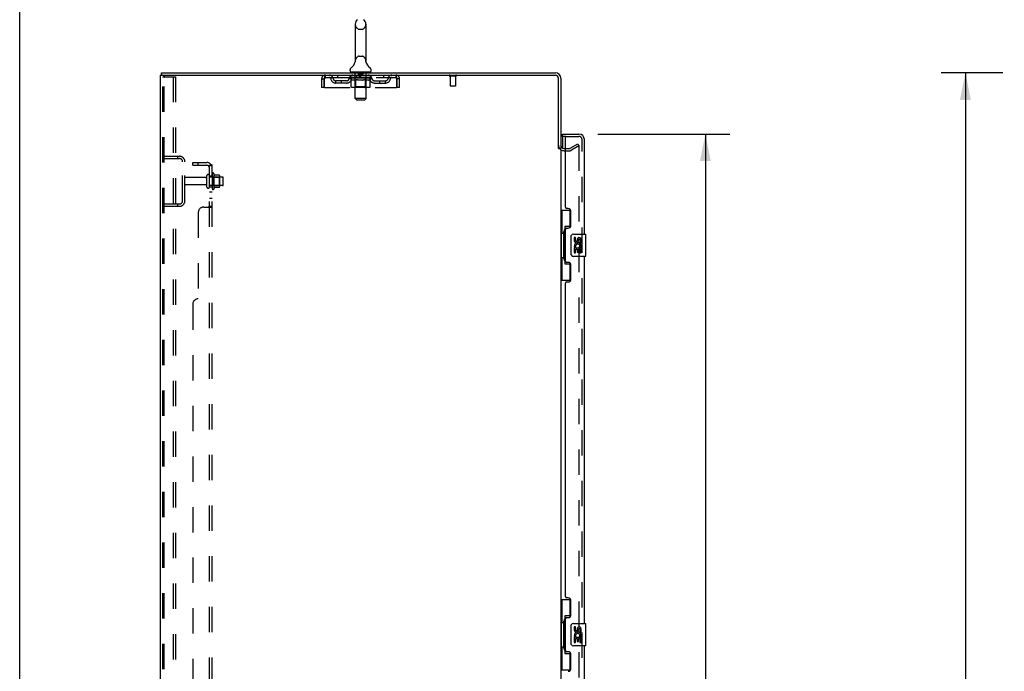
# Model space of a CAD drawing. Header units: inches. Extents: x 0 to 207, y 0 to 134.
# Tile 53 of 68: x 0 to 44, y 75 to 105. Entities that reach past the tile are written whole.
import ezdxf

# ---------------------------------------------------------------- set-up
doc = ezdxf.new("R2010")
doc.units = ezdxf.units.IN
doc.header["$LTSCALE"] = 11.383625
doc.header["$MEASUREMENT"] = 0
doc.linetypes.add('HIDDEN', pattern=[0.2, 0.1, -0.1])
doc.layers.get('0').update_dxf_attribs({"linetype": 'CONTINUOUS'})
for name, color, linetype in [('DEFAULT_2', 8, 'HIDDEN'), ('DIMENSIONS', 7, 'CONTINUOUS'), ('LEFTHAND_DOOR_ASSEMBLY', 7, 'CONTINUOUS'), ('RIGHTHAND_DOOR_ASSEMBLY', 7, 'CONTINUOUS'), ('SUBPANEL', 7, 'CONTINUOUS'), ('WITNESSMARKS', 7, 'CONTINUOUS')]:
    doc.layers.add(name, color=color, linetype=linetype)
doc.styles.get("Standard").update_dxf_attribs({"font": 'arial.ttf'})
doc.dimstyles.new('DIMSTYLE_1', dxfattribs={"dimtxt": 0.913125, "dimasz": 1.2175, "dimexe": 0.09, "dimexo": 0.07, "dimgap": 0.0375, "dimtad": 0, "dimtih": 1, "dimtoh": 1, "dimzin": 4, "dimdsep": 46, "dimtxsty": 'Standard', "dimblk": '_FILLED', "dimblk1": '_FILLED', "dimblk2": '_FILLED', "dimcen": 0.09, "dimadec": 3, "dimazin": 1, "dimtfac": 1, "dimtdec": 3, "dimtofl": 0, "dimtmove": 0, "dimatfit": 3, "dimldrblk": '_FILLED', "dimfxl": 0, "dimtolj": 1, "dimtzin": 4, "dimarcsym": 0})

# ---------------------------------------------------------------- blocks, each defined once
blk = doc.blocks.new('_FILLED')
at = {"color": 0, "linetype": 'ByBlock'}
blk.add_solid([(0, 0), (-1, 0.2), (-1, -0.2)], dxfattribs=at)
blk = doc.blocks.new('*D9')
at = {"layer": 'DIMENSIONS', "color": 2, "linetype": 'Continuous'}
for p, q in [((25.987, 99.414), (31.915, 99.414)), ((30.819, 99.414), (30.819, 69.92)), ((30.819, 36.914), (30.819, 66.724)), ((25.987, 36.914), (31.915, 36.914))]:
    blk.add_line(p, q, dxfattribs=at)
at = {"layer": 'DIMENSIONS', "color": 2, "linetype": 'Continuous', "xscale": 1.2175, "yscale": 1.2175, "zscale": 1.2175}
for p, rotation in [((30.819, 99.414), 90), ((30.819, 36.914), 270)]:
    blk.add_blockref('_FILLED', p, dxfattribs=dict(at, rotation=rotation))
at = {"layer": 'DIMENSIONS', "color": 2, "linetype": 'Continuous', "insert": (30.819, 69.463), "char_height": 0.9131, "width": 4.67086, "attachment_point": 2, "line_spacing_factor": 0.9}
blk.add_mtext('62.50\\PDOORS', dxfattribs=at)
blk = doc.blocks.new('*D12')
at = {"layer": 'DIMENSIONS', "color": 2, "linetype": 'Continuous'}
for p, q in [((44.187, 102.164), (41.413, 102.164)), ((42.509, 102.164), (42.509, 69.078)), ((42.509, 34.164), (42.509, 67.251)), ((44.187, 34.164), (41.413, 34.164))]:
    blk.add_line(p, q, dxfattribs=at)
at = {"layer": 'DIMENSIONS', "color": 2, "linetype": 'Continuous', "xscale": 1.2175, "yscale": 1.2175, "zscale": 1.2175}
for p, rotation in [((42.509, 102.164), 90), ((42.509, 34.164), 270)]:
    blk.add_blockref('_FILLED', p, dxfattribs=dict(at, rotation=rotation))
at = {"layer": 'DIMENSIONS', "color": 2, "linetype": 'Continuous', "insert": (42.509, 68.621), "char_height": 0.9131, "width": 3.19085, "attachment_point": 2, "line_spacing_factor": 0.9}
blk.add_mtext('68.00', dxfattribs=at)

msp = doc.modelspace()

# ---------------------------------------------------------------- linework, layer by layer
at = {"color": 7, "linetype": 'Continuous'}
for p, q in [((0, 0), (0, 133.925)), ((15.082, 104.35), (15.082, 102.687)), ((15.565, 104.35), (15.565, 102.687)), ((15.082, 102.687), (15.082, 102.682)), ((15.565, 102.682), (15.565, 102.687)), ((15.565, 102.681), (15.565, 102.682)), ((14.848, 102.254), (14.848, 102.292)), ((15.077, 102.643), (15.076, 102.642)), ((15.081, 102.661), (15.08, 102.66)), ((15.08, 102.66), (15.08, 102.659)), ((15.08, 102.659), (15.08, 102.658)), ((15.08, 102.658), (15.08, 102.657)), ((15.08, 102.657), (15.08, 102.656)), ((15.08, 102.656), (15.08, 102.656)), ((15.081, 102.668), (15.081, 102.667)), ((15.081, 102.667), (15.081, 102.666)), ((15.081, 102.666), (15.081, 102.665)), ((15.081, 102.665), (15.081, 102.664)), ((15.081, 102.664), (15.081, 102.663)), ((15.081, 102.663), (15.081, 102.662)), ((15.081, 102.662), (15.081, 102.661)), ((15.567, 102.658), (15.567, 102.659)), ((15.567, 102.657), (15.567, 102.658)), ((15.567, 102.656), (15.567, 102.657)), ((15.571, 102.643), (15.57, 102.643)), ((15.571, 102.642), (15.571, 102.643)), ((15.798, 102.254), (15.798, 102.292)), ((6.375, 102.06), (6.375, 102.164)), ((6.413, 102.06), (6.38, 102.06)), ((14.886, 102.194), (14.886, 102.164)), ((15.761, 102.194), (14.886, 102.194)), ((15.761, 102.194), (15.761, 102.164)), ((24.219, 98.768), (24.323, 98.768))]:
    msp.add_line(p, q, dxfattribs=at)
at = {"color": 3, "linetype": 'Continuous'}
for p, q in [((6.323, 34.268), (6.323, 102.06)), ((6.323, 102.06), (6.38, 102.06)), ((6.375, 102.164), (24.077, 102.164)), ((6.413, 102.06), (24.077, 102.06)), ((24.219, 98.757), (24.219, 101.918)), ((24.323, 101.918), (24.323, 98.768)), ((24.323, 98.716), (24.323, 37.612)), ((24.466, 98.768), (24.527, 98.768))]:
    msp.add_line(p, q, dxfattribs=at)
at = {"color": 7, "linetype": 'Continuous'}
for points in [[(15.082, 102.682), (15.082, 102.681), (15.082, 102.681), (15.082, 102.68), (15.082, 102.679), (15.082, 102.679), (15.082, 102.678), (15.082, 102.677), (15.082, 102.677), (15.082, 102.676), (15.082, 102.676), (15.082, 102.675), (15.082, 102.674), (15.082, 102.674), (15.082, 102.673)], [(15.567, 102.659), (15.566, 102.66), (15.566, 102.661), (15.566, 102.661), (15.566, 102.662), (15.566, 102.662), (15.566, 102.663), (15.566, 102.663), (15.566, 102.664), (15.566, 102.665), (15.566, 102.665), (15.566, 102.666), (15.566, 102.666), (15.566, 102.667), (15.566, 102.668), (15.565, 102.668), (15.565, 102.669), (15.565, 102.669), (15.565, 102.67), (15.565, 102.671), (15.565, 102.671), (15.565, 102.672), (15.565, 102.673), (15.565, 102.673), (15.565, 102.674), (15.565, 102.675), (15.565, 102.675), (15.565, 102.676), (15.565, 102.677), (15.565, 102.677), (15.565, 102.678), (15.565, 102.679), (15.565, 102.68), (15.565, 102.68), (15.565, 102.681)], [(15.082, 102.673), (15.082, 102.673), (15.082, 102.672), (15.082, 102.671), (15.082, 102.671), (15.082, 102.67), (15.082, 102.67), (15.082, 102.669), (15.082, 102.669), (15.081, 102.668)]]:
    msp.add_lwpolyline(points, dxfattribs=at)
for centre, radius, start, end in [((15.323, 104.35), 0.241, 123.1848, 180), ((15.323, 104.35), 0.241, 0, 56.8152), ((14.973, 102.292), 0.125, 126.7414, 180), ((14.908, 102.254), 0.06, 180, 270), ((14.6, 102.793), 0.5, 306.7414, 344.6791), ((16.047, 102.793), 0.5, 195.3209, 233.2586), ((15.738, 102.254), 0.06, 270, 360), ((15.673, 102.292), 0.125, 0, 53.2586)]:
    msp.add_arc(centre, radius, start, end, dxfattribs=at)
at = {"color": 3, "linetype": 'Continuous'}
for centre, radius, start, end in [((24.077, 101.918), 0.246, 0, 90), ((24.077, 101.918), 0.142, 0, 90), ((24.466, 98.911), 0.142, 180, 270)]:
    msp.add_arc(centre, radius, start, end, dxfattribs=at)
at = {"layer": 'DEFAULT_2', "color": 8, "linetype": 'HIDDEN'}
for p, q in [((15.26, 104.127), (15.387, 104.127)), ((15.082, 102.681), (15.082, 102.681)), ((15.082, 102.677), (15.082, 102.677)), ((15.26, 102.909), (15.387, 102.909)), ((15.565, 102.682), (15.565, 102.682)), ((15.565, 102.68), (15.565, 102.68)), ((15.565, 102.678), (15.565, 102.678)), ((15.076, 102.642), (15.076, 102.642)), ((15.076, 102.642), (15.076, 102.642)), ((15.076, 102.642), (15.076, 102.642)), ((15.081, 102.66), (15.08, 102.66)), ((15.08, 102.659), (15.08, 102.659)), ((15.081, 102.667), (15.081, 102.667)), ((15.081, 102.666), (15.081, 102.666)), ((15.081, 102.665), (15.081, 102.665)), ((15.081, 102.664), (15.081, 102.664)), ((15.081, 102.663), (15.081, 102.663)), ((15.081, 102.662), (15.081, 102.662)), ((15.081, 102.661), (15.081, 102.661)), ((15.082, 102.676), (15.082, 102.676)), ((15.082, 102.676), (15.082, 102.676)), ((15.082, 102.675), (15.082, 102.675)), ((15.082, 102.674), (15.082, 102.674)), ((15.082, 102.674), (15.082, 102.674)), ((15.082, 102.673), (15.082, 102.673)), ((15.082, 102.673), (15.082, 102.672)), ((15.082, 102.672), (15.082, 102.672)), ((15.565, 102.676), (15.565, 102.676)), ((15.565, 102.673), (15.565, 102.674)), ((15.565, 102.67), (15.565, 102.671)), ((15.566, 102.666), (15.566, 102.666)), ((15.566, 102.661), (15.566, 102.661)), ((15.567, 102.66), (15.566, 102.66)), ((15.567, 102.659), (15.567, 102.659)), ((15.567, 102.658), (15.567, 102.658)), ((15.567, 102.657), (15.567, 102.657)), ((6.427, 34.382), (6.427, 101.947)), ((6.522, 101.977), (6.449, 101.977)), ((6.501, 34.382), (6.501, 101.947)), ((6.522, 101.977), (7.003, 101.977)), ((6.899, 101.977), (6.899, 34.352)), ((7.003, 101.977), (7.003, 34.352)), ((13.573, 101.893), (13.573, 101.498)), ((13.573, 101.893), (13.677, 101.893)), ((13.677, 101.893), (13.677, 101.498)), ((13.707, 101.498), (13.707, 101.893)), ((13.74, 101.956), (13.74, 102.06)), ((13.74, 101.956), (16.906, 101.956)), ((14.209, 101.705), (14.209, 101.809)), ((14.692, 101.809), (14.209, 101.809)), ((14.292, 102.06), (14.292, 101.956)), ((14.459, 101.705), (14.459, 101.809)), ((14.817, 101.919), (14.817, 101.956)), ((14.897, 101.864), (14.817, 101.919)), ((15.83, 101.919), (14.817, 101.919)), ((14.825, 101.951), (14.825, 101.956)), ((14.832, 101.949), (14.832, 101.951)), ((14.832, 101.949), (15.815, 101.949)), ((14.839, 101.949), (14.839, 101.951)), ((14.84, 101.949), (14.84, 101.951)), ((14.848, 101.951), (14.848, 101.956)), ((14.861, 101.949), (14.861, 101.951)), ((14.862, 101.949), (14.862, 101.951)), ((14.885, 101.951), (14.885, 101.956)), ((14.886, 101.956), (14.886, 102.06)), ((14.897, 101.949), (14.897, 101.951)), ((14.897, 101.54), (14.897, 101.864)), ((14.897, 101.864), (14.908, 101.856)), ((14.899, 101.949), (14.899, 101.951)), ((15.062, 101.951), (14.901, 101.951)), ((14.919, 101.849), (14.908, 101.856)), ((14.93, 101.843), (14.919, 101.849)), ((14.941, 101.838), (14.93, 101.843)), ((14.936, 101.951), (14.936, 101.956)), ((14.937, 101.949), (14.937, 101.951)), ((14.937, 101.949), (14.937, 101.951)), ((14.94, 101.949), (14.94, 101.951)), ((14.951, 101.834), (14.94, 101.838)), ((14.946, 101.949), (14.946, 101.951)), ((14.946, 101.949), (14.946, 101.951)), ((14.948, 101.949), (14.948, 101.951)), ((14.951, 101.949), (14.951, 101.952)), ((14.962, 101.83), (14.951, 101.834)), ((14.954, 101.949), (14.954, 101.951)), ((15.045, 101.83), (14.962, 101.83)), ((14.966, 101.949), (14.966, 101.951)), ((14.98, 101.949), (14.98, 101.951)), ((14.981, 101.949), (14.981, 101.953)), ((14.997, 101.949), (14.997, 101.951)), ((14.997, 101.949), (14.997, 101.951)), ((14.998, 101.951), (14.998, 101.956)), ((15.006, 101.949), (15.006, 101.951)), ((15.009, 101.949), (15.009, 101.951)), ((15.017, 101.949), (15.017, 101.951)), ((15.026, 101.949), (15.026, 101.954)), ((15.038, 101.949), (15.038, 101.951)), ((15.04, 101.949), (15.04, 101.951)), ((15.045, 101.83), (15.056, 101.834)), ((15.067, 101.838), (15.056, 101.834)), ((15.062, 101.949), (15.062, 101.951)), ((15.066, 102.194), (15.066, 102.164)), ((15.116, 101.951), (15.066, 101.951)), ((15.077, 101.843), (15.066, 101.838)), ((15.07, 101.951), (15.07, 101.956)), ((15.073, 101.542), (15.073, 101.917)), ((15.074, 101.004), (15.074, 102.164)), ((15.076, 101.949), (15.076, 101.951)), ((15.088, 101.85), (15.077, 101.843)), ((15.08, 101.949), (15.08, 101.951)), ((15.084, 101.949), (15.084, 101.955)), ((15.088, 101.949), (15.088, 101.951)), ((15.099, 101.856), (15.088, 101.849)), ((15.096, 101.949), (15.096, 101.951)), ((15.111, 101.864), (15.099, 101.856)), ((15.111, 101.54), (15.111, 101.864)), ((15.111, 101.864), (15.134, 101.856)), ((15.116, 101.949), (15.116, 101.951)), ((15.176, 101.951), (15.128, 101.951)), ((15.156, 101.849), (15.133, 101.856)), ((15.145, 101.949), (15.145, 101.951)), ((15.15, 101.951), (15.15, 101.956)), ((15.153, 101.949), (15.153, 101.951)), ((15.155, 101.949), (15.155, 101.956)), ((15.179, 101.843), (15.156, 101.849)), ((15.157, 101.949), (15.157, 101.951)), ((15.163, 101.949), (15.163, 101.951)), ((15.176, 101.949), (15.176, 101.951)), ((15.201, 101.838), (15.178, 101.843)), ((15.24, 101.951), (15.196, 101.951)), ((15.223, 101.834), (15.2, 101.838)), ((15.207, 101.949), (15.207, 101.951)), ((15.218, 102.184), (15.218, 102.104)), ((15.244, 101.83), (15.222, 101.834)), ((15.418, 102.094), (15.228, 102.094)), ((15.232, 101.951), (15.323, 101.956)), ((15.236, 101.951), (15.236, 101.956)), ((15.236, 101.951), (15.236, 101.956)), ((15.236, 101.956), (15.236, 101.956)), ((15.236, 101.949), (15.236, 101.951)), ((15.239, 101.949), (15.239, 101.951)), ((15.24, 101.949), (15.24, 101.951)), ((15.24, 101.949), (15.24, 101.951)), ((15.403, 101.83), (15.244, 101.83)), ((15.307, 101.951), (15.268, 101.951)), ((15.273, 101.949), (15.273, 101.951)), ((15.307, 101.949), (15.307, 101.951)), ((15.321, 101.951), (15.321, 101.951)), ((15.321, 101.949), (15.321, 101.951)), ((15.321, 101.949), (15.321, 101.951)), ((15.323, 101.951), (15.323, 101.956)), ((15.323, 101.956), (15.415, 101.951)), ((15.326, 101.949), (15.326, 101.951)), ((15.326, 101.949), (15.326, 101.951)), ((15.326, 101.951), (15.326, 101.951)), ((15.34, 101.949), (15.34, 101.951)), ((15.34, 101.951), (15.379, 101.951)), ((15.374, 101.949), (15.374, 101.951)), ((15.403, 101.83), (15.425, 101.834)), ((15.407, 101.949), (15.407, 101.951)), ((15.407, 101.949), (15.407, 101.951)), ((15.407, 101.951), (15.451, 101.951)), ((15.408, 101.949), (15.408, 101.951)), ((15.411, 101.951), (15.411, 101.956)), ((15.411, 101.951), (15.411, 101.956)), ((15.411, 101.956), (15.411, 101.956)), ((15.411, 101.949), (15.411, 101.951)), ((15.447, 101.838), (15.425, 101.834)), ((15.428, 102.184), (15.428, 102.104)), ((15.44, 101.949), (15.44, 101.951)), ((15.47, 101.844), (15.447, 101.838)), ((15.492, 101.85), (15.469, 101.843)), ((15.471, 101.949), (15.471, 101.951)), ((15.471, 101.951), (15.519, 101.951)), ((15.484, 101.949), (15.484, 101.951)), ((15.49, 101.949), (15.49, 101.951)), ((15.492, 101.949), (15.492, 101.956)), ((15.515, 101.857), (15.492, 101.85)), ((15.494, 101.949), (15.494, 101.951)), ((15.497, 101.951), (15.497, 101.956)), ((15.502, 101.949), (15.502, 101.951)), ((15.538, 101.865), (15.515, 101.857)), ((15.531, 101.949), (15.531, 101.951)), ((15.531, 101.951), (15.581, 101.951)), ((15.538, 101.54), (15.538, 101.865)), ((15.538, 101.865), (15.55, 101.857)), ((15.562, 101.85), (15.55, 101.857)), ((15.551, 101.949), (15.551, 101.951)), ((15.559, 101.949), (15.559, 101.951)), ((15.574, 101.843), (15.562, 101.85)), ((15.563, 101.949), (15.563, 101.955)), ((15.567, 101.949), (15.567, 101.951)), ((15.571, 101.949), (15.571, 101.951)), ((15.572, 101.004), (15.572, 102.164)), ((15.573, 101.542), (15.573, 101.917)), ((15.585, 101.838), (15.573, 101.843)), ((15.577, 101.951), (15.577, 101.956)), ((15.581, 102.194), (15.581, 102.164)), ((15.585, 101.949), (15.585, 101.951)), ((15.585, 101.951), (15.83, 101.951)), ((15.596, 101.834), (15.585, 101.838)), ((15.608, 101.83), (15.596, 101.834)), ((15.607, 101.949), (15.607, 101.951)), ((15.683, 101.83), (15.608, 101.83)), ((15.609, 101.949), (15.609, 101.951)), ((15.621, 101.949), (15.621, 101.954)), ((15.63, 101.949), (15.63, 101.951)), ((15.638, 101.949), (15.638, 101.951)), ((15.641, 101.949), (15.641, 101.951)), ((15.649, 101.951), (15.649, 101.956)), ((15.65, 101.949), (15.65, 101.951)), ((15.65, 101.949), (15.65, 101.951)), ((15.666, 101.949), (15.666, 101.953)), ((15.667, 101.949), (15.667, 101.951)), ((15.681, 101.949), (15.681, 101.951)), ((15.683, 101.83), (15.694, 101.834)), ((15.693, 101.949), (15.693, 101.951)), ((15.706, 101.838), (15.694, 101.834)), ((15.696, 101.949), (15.696, 101.952)), ((15.699, 101.949), (15.699, 101.951)), ((15.701, 101.949), (15.701, 101.951)), ((15.701, 101.949), (15.701, 101.951)), ((15.717, 101.844), (15.705, 101.838)), ((15.707, 101.949), (15.707, 101.951)), ((15.71, 101.949), (15.71, 101.951)), ((15.71, 101.949), (15.71, 101.951)), ((15.711, 101.951), (15.711, 101.956)), ((15.729, 101.85), (15.717, 101.843)), ((15.74, 101.857), (15.728, 101.85)), ((15.733, 101.954), (15.829, 101.955)), ((15.733, 101.951), (15.733, 101.954)), ((15.752, 101.865), (15.74, 101.857)), ((15.748, 101.949), (15.748, 101.951)), ((15.75, 101.949), (15.75, 101.951)), ((15.752, 101.865), (15.83, 101.919)), ((15.752, 101.54), (15.752, 101.865)), ((15.761, 101.956), (15.761, 102.06)), ((15.762, 101.951), (15.762, 101.956)), ((15.785, 101.949), (15.785, 101.951)), ((15.786, 101.949), (15.786, 101.951)), ((15.799, 101.951), (15.799, 101.956)), ((15.807, 101.949), (15.807, 101.951)), ((15.808, 101.949), (15.808, 101.951)), ((15.815, 101.949), (15.815, 101.951)), ((15.822, 101.951), (15.822, 101.956)), ((15.829, 101.951), (15.829, 101.955)), ((15.83, 101.919), (15.83, 101.951)), ((15.955, 101.809), (16.438, 101.809)), ((16.188, 101.705), (16.188, 101.809)), ((16.355, 102.06), (16.355, 101.956)), ((16.438, 101.705), (16.438, 101.809)), ((16.906, 102.06), (16.906, 101.956)), ((16.939, 101.893), (16.939, 101.498)), ((16.969, 101.498), (16.969, 101.893)), ((17.073, 101.893), (16.969, 101.893)), ((17.073, 101.498), (17.073, 101.893)), ((19.611, 102.017), (19.327, 102.017)), ((19.345, 102.017), (19.345, 101.57)), ((19.593, 102.017), (19.593, 101.57)), ((13.677, 101.498), (13.573, 101.498)), ((13.707, 101.498), (16.939, 101.498)), ((14.692, 101.705), (14.209, 101.705)), ((15.718, 101.51), (14.931, 101.51)), ((15.073, 101.542), (15.042, 101.51)), ((15.573, 101.542), (15.073, 101.542)), ((15.12, 101.514), (15.118, 101.516)), ((15.124, 101.511), (15.122, 101.512)), ((15.126, 101.51), (15.124, 101.511)), ((15.128, 101.51), (15.126, 101.51)), ((15.573, 101.542), (15.605, 101.51)), ((15.955, 101.705), (16.438, 101.705)), ((17.073, 101.498), (16.969, 101.498)), ((19.583, 101.56), (19.355, 101.56)), ((15.134, 100.944), (15.074, 101.004)), ((15.572, 101.004), (15.074, 101.004)), ((15.134, 100.944), (15.512, 100.944)), ((15.512, 100.944), (15.572, 101.004)), ((24.527, 98.768), (24.728, 98.768)), ((24.744, 98.773), (25.084, 98.969)), ((25.136, 98.879), (24.796, 98.683)), ((25.084, 98.969), (25.136, 98.879)), ((25.136, 98.899), (25.136, 37.43)), ((6.427, 98.414), (7.181, 98.414)), ((6.427, 98.31), (7.181, 98.31)), ((7.1, 98.414), (7.1, 98.31)), ((24.466, 98.664), (24.728, 98.664)), ((7.323, 96.411), (7.323, 98.168)), ((7.427, 96.411), (7.427, 98.168)), ((8.355, 97.454), (7.457, 97.454)), ((8.417, 97.032), (8.417, 97.547)), ((8.527, 97.032), (8.527, 97.547)), ((9.122, 97.477), (8.527, 97.477)), ((8.652, 97.624), (8.652, 96.955)), ((8.672, 97.473), (8.652, 97.493)), ((8.672, 97.473), (8.672, 97.106)), ((8.672, 97.473), (8.968, 97.473)), ((8.722, 97.645), (8.722, 96.934)), ((8.978, 97.567), (8.75, 97.567)), ((8.968, 97.473), (8.988, 97.493)), ((8.968, 97.473), (8.968, 97.106)), ((8.988, 97.545), (8.988, 97.034)), ((9.152, 97.132), (9.152, 97.447)), ((8.355, 97.124), (7.457, 97.124)), ((9.122, 97.102), (8.527, 97.102)), ((8.672, 97.106), (8.652, 97.086)), ((8.672, 97.106), (8.968, 97.106)), ((8.978, 97.012), (8.75, 97.012)), ((8.968, 97.106), (8.988, 97.086)), ((7.181, 96.268), (6.427, 96.268)), ((7.181, 96.164), (6.427, 96.164)), ((7.1, 96.268), (7.1, 96.164))]:
    msp.add_line(p, q, dxfattribs=at)
for points in [[(6.449, 101.977), (6.443, 101.976), (6.438, 101.973), (6.434, 101.968), (6.43, 101.962), (6.428, 101.955), (6.427, 101.947)], [(6.522, 101.977), (6.517, 101.976), (6.512, 101.973), (6.507, 101.968), (6.504, 101.962), (6.502, 101.955), (6.501, 101.947)], [(13.707, 101.893), (13.71, 101.912), (13.712, 101.931), (13.715, 101.949), (13.717, 101.966), (13.719, 101.982), (13.722, 101.998), (13.724, 102.012), (13.726, 102.024), (13.729, 102.035), (13.731, 102.044), (13.733, 102.051), (13.736, 102.056), (13.738, 102.059), (13.74, 102.06)], [(13.707, 101.893), (13.71, 101.901), (13.712, 101.908), (13.715, 101.914), (13.717, 101.921), (13.719, 101.927), (13.722, 101.933), (13.724, 101.938), (13.726, 101.943), (13.729, 101.947), (13.731, 101.95), (13.733, 101.953), (13.736, 101.955), (13.738, 101.956), (13.74, 101.956)], [(16.906, 102.06), (16.909, 102.059), (16.911, 102.056), (16.914, 102.051), (16.916, 102.044), (16.918, 102.035), (16.921, 102.024), (16.923, 102.012), (16.925, 101.998), (16.928, 101.982), (16.93, 101.966), (16.932, 101.949), (16.935, 101.931), (16.937, 101.912), (16.939, 101.893)], [(16.906, 101.956), (16.909, 101.956), (16.911, 101.955), (16.914, 101.953), (16.916, 101.95), (16.918, 101.947), (16.921, 101.943), (16.923, 101.938), (16.925, 101.933), (16.928, 101.927), (16.93, 101.921), (16.932, 101.914), (16.935, 101.908), (16.937, 101.901), (16.939, 101.893)], [(14.931, 101.51), (14.927, 101.51), (14.923, 101.511), (14.919, 101.512), (14.915, 101.514), (14.911, 101.516), (14.908, 101.518), (14.905, 101.521), (14.902, 101.524), (14.9, 101.528), (14.898, 101.531), (14.897, 101.536), (14.897, 101.54)], [(15.111, 101.531), (15.111, 101.536), (15.111, 101.54)], [(15.112, 101.528), (15.111, 101.531), (15.111, 101.536), (15.111, 101.54)], [(15.122, 101.512), (15.12, 101.514), (15.118, 101.516), (15.116, 101.518), (15.115, 101.521), (15.113, 101.524), (15.112, 101.528)], [(15.116, 101.518), (15.115, 101.521), (15.113, 101.524)], [(15.521, 101.51), (15.523, 101.51), (15.525, 101.511), (15.527, 101.512), (15.529, 101.514), (15.531, 101.516), (15.533, 101.518), (15.534, 101.521), (15.536, 101.524), (15.537, 101.528), (15.538, 101.531), (15.538, 101.536), (15.538, 101.54)], [(15.718, 101.51), (15.722, 101.51), (15.726, 101.511), (15.73, 101.512), (15.734, 101.514), (15.738, 101.516), (15.741, 101.518), (15.744, 101.521), (15.747, 101.524), (15.749, 101.528), (15.751, 101.531), (15.752, 101.536), (15.752, 101.54)], [(25.119, 98.919), (25.118, 98.919), (25.117, 98.919), (25.115, 98.918), (25.113, 98.918), (25.111, 98.917)], [(25.122, 98.918), (25.12, 98.919), (25.119, 98.919)], [(25.122, 98.918), (25.124, 98.918), (25.126, 98.917), (25.128, 98.916), (25.129, 98.915), (25.131, 98.913), (25.132, 98.911), (25.133, 98.91), (25.134, 98.908), (25.135, 98.906), (25.136, 98.903), (25.136, 98.901), (25.136, 98.899)]]:
    msp.add_lwpolyline(points, dxfattribs=at)
for centre, radius, start, end in [((15.323, 104.35), 0.241, 180, 236.8152), ((15.26, 104.252), 0.125, 236.8152, 270), ((15.387, 104.252), 0.125, 270, 303.1848), ((15.323, 104.35), 0.241, 303.1848, 360), ((15.323, 102.687), 0.241, 123.1848, 180), ((15.26, 102.784), 0.125, 90, 123.1848), ((15.387, 102.784), 0.125, 56.8152, 90), ((15.323, 102.687), 0.241, 0, 56.8152), ((13.74, 101.893), 0.167, 90, 180), ((13.74, 101.893), 0.063, 90, 180), ((13.92, 101.893), 0.167, 8.0716, 90), ((13.92, 101.894), 0.0625, 7.9863, 90), ((14.209, 101.934), 0.229, 187.9863, 270), ((14.209, 101.934), 0.125, 188.0716, 270), ((14.692, 101.934), 0.125, 270, 351.9284), ((14.692, 101.934), 0.229, 270, 352.0137), ((14.981, 101.893), 0.167, 90, 171.9284), ((14.981, 101.894), 0.0625, 90, 172.0137), ((15.042, 101.917), 0.0318, 0, 90), ((15.044, 102.164), 0.03, 0, 90), ((15.208, 102.184), 0.01, 0, 90), ((15.228, 102.104), 0.01, 180, 270), ((15.418, 102.104), 0.01, 270, 360), ((15.438, 102.184), 0.01, 90, 180), ((15.602, 102.164), 0.03, 90, 180), ((15.605, 101.917), 0.0318, 90, 180), ((15.666, 101.893), 0.167, 8.0716, 90), ((15.666, 101.894), 0.0625, 7.9863, 90), ((15.955, 101.934), 0.229, 187.9863, 270), ((15.955, 101.934), 0.125, 188.0716, 270), ((16.438, 101.934), 0.125, 270, 351.9284), ((16.438, 101.934), 0.229, 270, 352.0137), ((16.727, 101.893), 0.167, 90, 171.9284), ((16.727, 101.894), 0.0625, 90, 172.0137), ((16.906, 101.893), 0.167, 0, 90), ((16.906, 101.893), 0.063, 0, 90), ((19.327, 102.039), 0.0215, 90, 270), ((19.611, 102.039), 0.0215, 270, 90), ((19.355, 101.57), 0.01, 180, 270), ((19.583, 101.57), 0.01, 270, 360), ((24.466, 98.911), 0.246, 180, 270), ((24.728, 98.801), 0.033, 270, 300), ((7.181, 98.168), 0.246, 0, 90), ((7.181, 98.168), 0.142, 0, 90), ((24.728, 98.801), 0.137, 270, 300), ((7.457, 97.424), 0.03, 90, 180), ((8.355, 97.517), 0.0625, 270, 360), ((8.472, 97.547), 0.055, 360, 180), ((8.691, 97.624), 0.0384, 34.4497, 180), ((8.122, 97.289), 0.698, 23.9679, 30.6631), ((8.769, 97.577), 0.01, 203.9679, 270), ((8.978, 97.557), 0.01, 5.1938, 90), ((8.847, 97.545), 0.141, 0, 5.2081), ((9.122, 97.447), 0.03, 360, 90), ((7.457, 97.154), 0.03, 180, 270), ((8.355, 97.062), 0.0625, 0, 90), ((8.472, 97.032), 0.055, 180, 0), ((8.691, 96.955), 0.0384, 180, 325.5503), ((8.122, 97.289), 0.698, 329.3369, 336.0321), ((8.769, 97.002), 0.01, 90, 156.0321), ((8.978, 97.022), 0.01, 270, 354.8062), ((8.847, 97.034), 0.141, 354.7919, 360), ((9.122, 97.132), 0.03, 270, 0), ((7.181, 96.411), 0.246, 270, 360), ((7.181, 96.411), 0.142, 270, 360)]:
    msp.add_arc(centre, radius, start, end, dxfattribs=at)
for centre, major_axis, ratio, start_param, end_param in [((15.323, 101.956), (0.506, 0.005), 0.05963, 2.96643, 3.140963), ((14.801, 101.947), (0.158, 0), 0.060556, 0.430652, 1.470503), ((15.323, 101.956), (0.506, 0), 0.060556, -3.141593, -2.96706), ((14.801, 101.942), (0.158, 0.002), 0.05963, 1.376596, 1.469874), ((15.323, 101.956), (0.506, 0.011), 0.05688, 2.791345, 2.965878), ((14.837, 101.947), (0.158, -0.002), 0.05963, 0.605815, 1.645666), ((14.782, 101.947), (0.158, 0.002), 0.05963, 0.25549, 1.295341), ((15.323, 101.956), (0.506, -0.005), 0.05963, -2.96643, -2.791898), ((14.837, 101.942), (0.158, 0), 0.060556, 1.551758, 1.645036), ((14.782, 101.942), (0.158, 0.003), 0.05688, 1.20151, 1.294789), ((14.838, 101.943), (0.131, 0.001), 0.05963, 1.065228, 1.614276), ((14.822, 101.943), (0.131, 0.003), 0.05688, 0.890143, 1.43919), ((14.868, 101.943), (0.131, 0), 0.060556, 1.240391, 1.789438), ((15.323, 101.956), (0.506, 0.015), 0.052395, 2.616403, 2.790936), ((14.887, 101.947), (0.158, -0.003), 0.05688, 0.7809, 1.820751), ((14.779, 101.947), (0.158, 0.003), 0.05688, 0.080405, 1.120256), ((15.323, 101.956), (0.506, -0.011), 0.05688, -2.791345, -2.616812), ((14.887, 101.942), (0.158, -0.002), 0.05963, 1.72692, 1.820198), ((14.779, 101.942), (0.158, 0.005), 0.052395, 1.026568, 1.119847), ((14.821, 101.943), (0.131, 0.004), 0.052395, 0.715201, 1.264248), ((14.913, 101.943), (0.131, -0.001), 0.05963, 1.415553, 1.9646), ((15.323, 101.956), (0.506, 0.02), 0.046319, 2.441654, 2.616187), ((14.95, 101.947), (0.158, -0.005), 0.052395, 0.955842, 1.995693), ((14.793, 101.947), (0.158, 0.005), 0.052395, -0.094537, 0.945314), ((15.323, 101.956), (0.506, -0.015), 0.052395, -2.616403, -2.44187), ((14.95, 101.942), (0.158, -0.003), 0.05688, 1.902006, 1.995284), ((14.793, 101.942), (0.158, 0.006), 0.046319, 0.851819, 0.945098), ((14.836, 101.943), (0.131, 0.005), 0.046319, 0.540452, 1.089499), ((14.969, 101.943), (0.131, -0.003), 0.05688, 1.590638, 2.139686), ((15.323, 101.956), (0.506, 0.024), 0.038841, 2.267123, 2.441656), ((15.025, 101.947), (0.158, -0.006), 0.046319, 1.130591, 2.170442), ((14.822, 101.947), (0.158, 0.006), 0.046319, -0.269286, 0.770565), ((15.323, 101.956), (0.506, -0.02), 0.046319, -2.441654, -2.267121), ((15.025, 101.942), (0.158, -0.005), 0.052395, 2.076947, 2.170226), ((14.822, 101.942), (0.158, 0.007), 0.038841, 0.677289, 0.770567), ((14.866, 101.943), (0.131, 0.006), 0.038841, 0.365921, 0.914969), ((15.037, 101.943), (0.131, -0.004), 0.052395, 1.76558, 2.314627), ((15.323, 101.956), (0.506, 0.027), 0.030195, 2.09281, 2.267343), ((15.109, 101.947), (0.158, -0.007), 0.038841, 1.305122, 2.344973), ((14.867, 101.947), (0.158, 0.007), 0.038841, -0.443817, 0.596034), ((15.323, 101.956), (0.506, -0.024), 0.038841, -2.267123, -2.092591), ((15.109, 101.942), (0.158, -0.006), 0.046319, 2.251696, 2.344975), ((14.867, 101.942), (0.158, 0.008), 0.030195, 0.502975, 0.596254), ((14.909, 101.943), (0.131, 0.007), 0.030195, 0.191608, 0.740655), ((15.113, 101.943), (0.131, -0.005), 0.046319, 1.940329, 2.489376), ((14.926, 101.947), (0.158, 0.008), 0.030195, -0.61813, 0.421721), ((15.199, 101.947), (0.158, -0.008), 0.030195, 1.479435, 2.519286), ((15.323, 101.956), (0.506, 0.029), 0.020645, 1.918687, 2.09322), ((15.323, 101.956), (0.506, -0.027), 0.030195, -2.09281, -1.918277), ((15.199, 101.942), (0.158, -0.007), 0.038841, 2.426227, 2.519505), ((14.926, 101.942), (0.158, 0.009), 0.020645, 0.328852, 0.422131), ((14.965, 101.943), (0.131, 0.007), 0.020645, 0.017485, 0.566532), ((15.196, 101.943), (0.131, -0.006), 0.038841, 2.11486, 2.663907), ((14.997, 101.947), (0.158, 0.009), 0.020645, -0.792253, 0.247598), ((15.293, 101.947), (0.158, -0.009), 0.020645, 1.653558, 2.693409), ((15.323, 101.956), (0.506, 0.03), 0.010478, 1.744704, 1.919237), ((15.323, 101.956), (0.506, -0.029), 0.020645, -1.918687, -1.744154), ((15.293, 101.942), (0.158, -0.008), 0.030195, 2.60054, 2.693819), ((14.997, 101.942), (0.158, 0.009), 0.010478, 0.154869, 0.248148), ((15.032, 101.943), (0.131, 0.008), 0.010478, 6.126688, 6.675735), ((15.283, 101.943), (0.131, -0.007), 0.030195, 2.289173, 2.83822), ((15.078, 101.947), (0.158, 0.009), 0.010478, -0.966236, -0.000846), ((15.388, 101.947), (0.158, -0.009), 0.010478, 1.827541, 2.867392), ((15.323, 101.956), (0.506, -0.03), 0.010478, -1.744704, -1.570171), ((15.388, 101.942), (0.158, -0.009), 0.020645, 2.774664, 2.867942), ((15.37, 101.943), (0.131, -0.007), 0.020645, 2.463296, 3.012344), ((15.259, 101.947), (0.158, 0.009), 0.010478, 0.274201, 1.314052), ((15.19, 101.943), (0.131, 0.008), 0.010478, -0.000483, 0.504314), ((15.166, 101.942), (0.158, 0.009), 0.010478, 0.099668, 0.192946), ((15.323, 101.956), (0.506, 0.03), 0.010478, -1.571421, -1.396888), ((15.481, 101.942), (0.158, -0.009), 0.010478, 2.948646, 3.041925), ((15.457, 101.943), (0.131, -0.008), 0.010478, 2.637279, 3.142076), ((15.354, 101.947), (0.158, 0.009), 0.020645, 0.448184, 1.488034), ((15.277, 101.943), (0.131, 0.007), 0.020645, 0.129249, 0.678296), ((15.259, 101.942), (0.158, 0.009), 0.020645, 0.273651, 0.366929), ((15.569, 101.947), (0.158, -0.009), 0.010478, -3.140747, -2.175357), ((15.323, 101.956), (0.506, 0.029), 0.020645, -1.397439, -1.222906), ((15.323, 101.956), (0.506, -0.03), 0.010478, 1.222355, 1.396888), ((15.448, 101.947), (0.158, 0.008), 0.030195, 0.622307, 1.662158), ((15.364, 101.943), (0.131, 0.007), 0.030195, 0.303372, 0.852419), ((15.615, 101.943), (0.131, -0.008), 0.010478, 2.749043, 3.29809), ((15.65, 101.947), (0.158, -0.009), 0.020645, 2.893995, 3.933846), ((15.354, 101.942), (0.158, 0.008), 0.030195, 0.447774, 0.541052), ((15.65, 101.942), (0.158, -0.009), 0.010478, 2.893445, 2.986723), ((15.538, 101.947), (0.158, 0.007), 0.038841, 0.79662, 1.836471), ((15.323, 101.956), (0.506, 0.027), 0.030195, -1.223315, -1.048783), ((15.323, 101.956), (0.506, -0.029), 0.020645, 1.048373, 1.222906), ((15.451, 101.943), (0.131, 0.006), 0.038841, 0.477686, 1.026733), ((15.682, 101.943), (0.131, -0.007), 0.020645, 2.57506, 3.124108), ((15.721, 101.947), (0.158, -0.008), 0.030195, 2.719872, 3.759723), ((15.622, 101.947), (0.158, 0.006), 0.046319, 0.971151, 2.011002), ((15.448, 101.942), (0.158, 0.007), 0.038841, 0.622087, 0.715366), ((15.721, 101.942), (0.158, -0.009), 0.020645, 2.719462, 2.812741), ((15.323, 101.956), (0.506, 0.024), 0.038841, -1.049002, -0.874469), ((15.323, 101.956), (0.506, -0.027), 0.030195, 0.87425, 1.048783), ((15.534, 101.943), (0.131, 0.005), 0.046319, 0.652216, 1.201263), ((15.697, 101.947), (0.158, 0.005), 0.052395, 1.1459, 2.185751), ((15.738, 101.943), (0.131, -0.007), 0.030195, 2.400937, 2.949985), ((15.78, 101.947), (0.158, -0.007), 0.038841, 2.545558, 3.585409), ((15.61, 101.943), (0.131, 0.004), 0.052395, 0.826965, 1.376012), ((15.538, 101.942), (0.158, 0.006), 0.046319, 0.796618, 0.889896), ((15.78, 101.942), (0.158, -0.008), 0.030195, 2.545339, 2.638617), ((15.76, 101.947), (0.158, 0.003), 0.05688, 1.320842, 2.360692), ((15.323, 101.956), (0.506, 0.02), 0.046319, -0.874471, -0.699939), ((15.323, 101.956), (0.506, -0.024), 0.038841, 0.699936, 0.874469), ((15.825, 101.947), (0.158, -0.006), 0.046319, 2.371028, 3.410879), ((15.781, 101.943), (0.131, -0.006), 0.038841, 2.226624, 2.775671), ((15.81, 101.947), (0.158, 0.002), 0.05963, 1.495927, 2.535778), ((15.678, 101.943), (0.131, 0.003), 0.05688, 1.001907, 1.550954), ((15.854, 101.947), (0.158, -0.005), 0.052395, 2.196279, 3.23613), ((15.811, 101.943), (0.131, -0.005), 0.046319, 2.052093, 2.601141), ((15.622, 101.942), (0.158, 0.005), 0.052395, 0.971367, 1.064645), ((15.825, 101.942), (0.158, -0.007), 0.038841, 2.371026, 2.464304), ((15.846, 101.947), (0.158, 0), 0.060556, 2.364024, 2.71094), ((15.868, 101.947), (0.158, -0.003), 0.05688, 2.021337, 3.061188), ((15.323, 101.956), (0.506, 0.015), 0.052395, -0.699723, -0.52519), ((15.323, 101.956), (0.506, -0.02), 0.046319, 0.525406, 0.699939), ((15.865, 101.947), (0.158, -0.002), 0.05963, 1.846251, 2.886102), ((15.734, 101.943), (0.131, 0.001), 0.05963, 1.176993, 1.72604), ((15.826, 101.943), (0.131, -0.004), 0.052395, 1.877344, 2.426392), ((15.779, 101.943), (0.131, 0), 0.060556, 1.352155, 1.901202), ((15.825, 101.943), (0.131, -0.003), 0.05688, 1.702402, 2.25145), ((15.809, 101.943), (0.131, -0.001), 0.05963, 1.527317, 2.076364), ((15.697, 101.942), (0.158, 0.003), 0.05688, 1.146309, 1.239587), ((15.854, 101.942), (0.158, -0.006), 0.046319, 2.196495, 2.289773), ((15.323, 101.956), (0.506, 0.011), 0.05688, -0.524781, -0.350248), ((15.323, 101.956), (0.506, -0.015), 0.052395, 0.350657, 0.52519), ((15.846, 101.942), (0.158, -0.002), 0.05963, 1.764997, 1.971333), ((15.76, 101.942), (0.158, 0.002), 0.05963, 1.321394, 1.414673), ((15.868, 101.942), (0.158, -0.005), 0.052395, 2.021746, 2.115024), ((15.323, 101.956), (0.506, 0.005), 0.05963, -0.349695, -0.175162), ((15.323, 101.956), (0.506, -0.011), 0.05688, 0.175715, 0.350248), ((15.81, 101.942), (0.158, 0), 0.060556, 1.496556, 1.589835), ((15.865, 101.942), (0.158, -0.003), 0.05688, 1.846804, 1.940083), ((15.323, 101.956), (0.506, -0.005), 0.05963, 6.27665, 6.458348), ((15.323, 101.956), (0.506, 0), 0.060556, -0.174533, -0.058352)]:
    msp.add_ellipse(centre, major_axis=major_axis, ratio=ratio, start_param=start_param, end_param=end_param, dxfattribs=at)
at = {"layer": 'LEFTHAND_DOOR_ASSEMBLY', "color": 7, "linetype": 'Continuous'}
for p, q in [((24.402, 99.31), (24.402, 99.414)), ((24.547, 99.31), (24.402, 99.31)), ((24.402, 99.29), (24.402, 98.783)), ((24.323, 95.989), (24.764, 95.989)), ((24.362, 95.989), (24.362, 94.964)), ((24.727, 95.989), (24.727, 95.21)), ((24.5, 95.254), (24.5, 93.574)), ((24.727, 95.254), (24.5, 95.254)), ((24.341, 94.964), (24.341, 93.864)), ((24.341, 94.964), (24.463, 94.964)), ((24.463, 94.995), (24.463, 95.015)), ((24.463, 93.864), (24.463, 94.964)), ((24.787, 94.014), (24.787, 94.814)), ((24.886, 94.914), (25.426, 94.914)), ((24.924, 94.76), (24.924, 94.624)), ((24.987, 94.76), (24.924, 94.76)), ((24.987, 94.624), (24.987, 94.76)), ((25.441, 93.929), (25.441, 94.899)), ((24.924, 94.299), (24.924, 94.069)), ((24.942, 94.299), (24.924, 94.299)), ((24.977, 94.299), (25.004, 94.318)), ((24.977, 94.299), (25.238, 94.299)), ((25.052, 94.687), (25.052, 94.618)), ((25.113, 94.624), (25.113, 94.666)), ((25.168, 94.335), (25.226, 94.31)), ((25.176, 94.666), (25.176, 94.53)), ((25.176, 94.53), (25.238, 94.53)), ((25.238, 94.53), (25.238, 94.666)), ((25.238, 94.069), (25.238, 94.299)), ((24.341, 93.864), (24.463, 93.864)), ((24.362, 93.864), (24.362, 92.839)), ((24.463, 93.814), (24.463, 93.834)), ((25.426, 93.914), (24.886, 93.914)), ((24.924, 94.069), (24.987, 94.069)), ((24.987, 94.069), (24.987, 94.236)), ((24.987, 94.236), (25.052, 94.236)), ((25.052, 94.236), (25.052, 94.1)), ((25.052, 94.1), (25.113, 94.1)), ((25.113, 94.1), (25.113, 94.236)), ((25.113, 94.236), (25.176, 94.236)), ((25.176, 94.236), (25.176, 94.069)), ((25.176, 94.069), (25.238, 94.069)), ((24.5, 93.574), (24.727, 93.574)), ((24.727, 93.619), (24.727, 92.839)), ((24.323, 92.839), (24.764, 92.839)), ((24.323, 78.489), (24.764, 78.489)), ((24.362, 78.489), (24.362, 77.464)), ((24.727, 78.489), (24.727, 77.71)), ((24.341, 77.464), (24.341, 76.364)), ((24.341, 77.464), (24.463, 77.464)), ((24.463, 77.495), (24.463, 77.515)), ((24.463, 76.364), (24.463, 77.464)), ((24.5, 77.754), (24.5, 76.074)), ((24.727, 77.754), (24.5, 77.754)), ((24.787, 76.514), (24.787, 77.314)), ((24.886, 77.414), (25.426, 77.414)), ((24.924, 77.26), (24.924, 77.124)), ((24.987, 77.26), (24.924, 77.26)), ((24.987, 77.124), (24.987, 77.26)), ((25.052, 77.187), (25.052, 77.118)), ((25.113, 77.124), (25.113, 77.166)), ((25.176, 77.166), (25.176, 77.03)), ((25.176, 77.03), (25.238, 77.03)), ((25.238, 77.03), (25.238, 77.166)), ((25.441, 76.429), (25.441, 77.399)), ((24.924, 76.799), (24.924, 76.569)), ((24.942, 76.799), (24.924, 76.799)), ((24.924, 76.569), (24.987, 76.569)), ((24.977, 76.799), (25.004, 76.818)), ((24.977, 76.799), (25.238, 76.799)), ((24.987, 76.569), (24.987, 76.736)), ((24.987, 76.736), (25.052, 76.736)), ((25.052, 76.736), (25.052, 76.6)), ((25.052, 76.6), (25.113, 76.6)), ((25.113, 76.6), (25.113, 76.736)), ((25.113, 76.736), (25.176, 76.736)), ((25.168, 76.835), (25.226, 76.81)), ((25.176, 76.736), (25.176, 76.569)), ((25.176, 76.569), (25.238, 76.569)), ((25.238, 76.569), (25.238, 76.799)), ((24.341, 76.364), (24.463, 76.364)), ((24.362, 76.364), (24.362, 75.339)), ((24.463, 76.314), (24.463, 76.334)), ((25.426, 76.414), (24.886, 76.414)), ((24.5, 76.074), (24.727, 76.074)), ((24.727, 76.119), (24.727, 75.339)), ((24.323, 75.339), (24.764, 75.339))]:
    msp.add_line(p, q, dxfattribs=at)
at = {"layer": 'LEFTHAND_DOOR_ASSEMBLY', "color": 3, "linetype": 'Continuous'}
for p, q in [((24.402, 99.414), (25.135, 99.414)), ((24.527, 96.122), (24.527, 99.29)), ((25.381, 94.914), (25.381, 99.168)), ((24.647, 96.062), (24.587, 96.062)), ((24.777, 95.312), (24.777, 95.932)), ((24.587, 95.182), (24.647, 95.182)), ((24.527, 93.707), (24.527, 95.122)), ((25.381, 77.414), (25.381, 93.914)), ((24.647, 93.647), (24.587, 93.647)), ((24.777, 92.897), (24.777, 93.517)), ((24.527, 78.622), (24.527, 92.707)), ((24.587, 92.767), (24.647, 92.767)), ((24.647, 78.562), (24.587, 78.562)), ((24.777, 77.812), (24.777, 78.432)), ((24.527, 76.207), (24.527, 77.622)), ((24.587, 77.682), (24.647, 77.682)), ((24.647, 76.147), (24.587, 76.147)), ((25.381, 59.914), (25.381, 76.414)), ((24.777, 75.397), (24.777, 76.017))]:
    msp.add_line(p, q, dxfattribs=at)
at = {"layer": 'LEFTHAND_DOOR_ASSEMBLY', "color": 8, "linetype": 'HIDDEN'}
for p, q in [((24.547, 99.31), (25.135, 99.31)), ((25.277, 37.161), (25.277, 99.168))]:
    msp.add_line(p, q, dxfattribs=at)
at = {"layer": 'LEFTHAND_DOOR_ASSEMBLY', "color": 7, "linetype": 'Continuous'}
for points in [[(24.5, 95.231), (24.501, 95.227), (24.501, 95.224), (24.502, 95.22), (24.503, 95.215), (24.505, 95.211), (24.507, 95.206), (24.51, 95.2), (24.513, 95.194), (24.516, 95.188), (24.52, 95.181), (24.524, 95.173), (24.529, 95.165), (24.534, 95.157), (24.536, 95.154)], [(24.787, 94.814), (24.787, 94.821), (24.787, 94.827), (24.788, 94.833), (24.79, 94.839), (24.791, 94.845), (24.793, 94.851)], [(24.793, 93.978), (24.791, 93.984), (24.79, 93.99), (24.788, 93.996), (24.787, 94.002), (24.787, 94.008), (24.787, 94.014)], [(24.536, 93.675), (24.534, 93.672), (24.529, 93.664), (24.524, 93.656), (24.52, 93.648), (24.516, 93.641), (24.513, 93.635), (24.51, 93.629), (24.507, 93.623), (24.505, 93.618), (24.503, 93.614), (24.502, 93.609), (24.501, 93.605), (24.501, 93.602), (24.5, 93.598)], [(24.5, 77.731), (24.501, 77.727), (24.501, 77.724), (24.502, 77.72), (24.503, 77.715), (24.505, 77.711), (24.507, 77.706), (24.51, 77.7), (24.513, 77.694), (24.516, 77.688), (24.52, 77.681), (24.524, 77.673), (24.529, 77.665), (24.534, 77.657), (24.536, 77.654)], [(24.787, 77.314), (24.787, 77.321), (24.787, 77.327), (24.788, 77.333), (24.79, 77.339), (24.791, 77.345), (24.793, 77.351)], [(24.536, 76.175), (24.534, 76.172), (24.529, 76.164), (24.524, 76.156), (24.52, 76.148), (24.516, 76.141), (24.513, 76.135), (24.51, 76.129), (24.507, 76.123), (24.505, 76.118), (24.503, 76.114), (24.502, 76.109), (24.501, 76.105), (24.501, 76.102), (24.5, 76.098)], [(24.793, 76.478), (24.791, 76.484), (24.79, 76.49), (24.788, 76.496), (24.787, 76.502), (24.787, 76.508), (24.787, 76.514)]]:
    msp.add_lwpolyline(points, dxfattribs=at)
for centre, radius, start, end in [((24.422, 99.29), 0.02, 90, 180), ((24.886, 94.814), 0.1, 90, 158.7946), ((25.144, 94.666), 0.0943, 68.6999, 167.4338), ((25.144, 94.666), 0.0943, 0, 68.6704), ((25.426, 94.899), 0.015, 0, 90), ((25.018, 94.624), 0.0943, 180, 360), ((25.078, 94.372), 0.154, 161.4199, 206.1963), ((25.081, 94.372), 0.157, 336.5966, 161.8791), ((25.081, 94.372), 0.157, 205.737, 207.8532), ((25.018, 94.624), 0.0314, 180, 261.2295), ((25.081, 94.372), 0.0943, 336.5966, 215.1122), ((25.018, 94.629), 0.0362, 263.4285, 341.7628), ((25.144, 94.666), 0.0314, 0, 180.0485), ((24.886, 94.014), 0.1, 201.205, 270), ((25.426, 93.929), 0.015, 270, 360), ((24.886, 77.314), 0.1, 90, 158.7946), ((25.018, 77.124), 0.0943, 180, 360), ((25.081, 76.872), 0.157, 336.5966, 161.8791), ((25.018, 77.124), 0.0314, 180, 261.2295), ((25.018, 77.129), 0.0362, 263.4285, 341.7628), ((25.144, 77.166), 0.0943, 68.6999, 167.4338), ((25.144, 77.166), 0.0314, 0, 180.0485), ((25.144, 77.166), 0.0943, 0, 68.6704), ((25.426, 77.399), 0.015, 0, 90), ((25.078, 76.872), 0.154, 161.4199, 206.1963), ((25.081, 76.872), 0.157, 205.737, 207.8532), ((25.081, 76.872), 0.0943, 336.5966, 215.1122), ((24.886, 76.514), 0.1, 201.205, 270), ((25.426, 76.429), 0.015, 270, 360)]:
    msp.add_arc(centre, radius, start, end, dxfattribs=at)
at = {"layer": 'LEFTHAND_DOOR_ASSEMBLY', "color": 3, "linetype": 'Continuous'}
for centre, radius, start, end in [((24.547, 99.29), 0.02, 90, 180), ((25.135, 99.168), 0.246, 0, 90), ((24.587, 96.122), 0.06, 180, 270), ((24.647, 95.932), 0.13, 0, 90), ((24.587, 95.122), 0.06, 90, 180), ((24.647, 95.312), 0.13, 270, 360), ((24.587, 93.707), 0.06, 180, 270), ((24.647, 93.517), 0.13, 0, 90), ((24.587, 92.707), 0.06, 90, 180), ((24.647, 92.897), 0.13, 270, 360), ((24.587, 78.622), 0.06, 180, 270), ((24.647, 78.432), 0.13, 0, 90), ((24.587, 77.622), 0.06, 90, 180), ((24.647, 77.812), 0.13, 270, 360), ((24.587, 76.207), 0.06, 180, 270), ((24.647, 76.017), 0.13, 0, 90), ((24.647, 75.397), 0.13, 270, 360)]:
    msp.add_arc(centre, radius, start, end, dxfattribs=at)
at = {"layer": 'LEFTHAND_DOOR_ASSEMBLY', "color": 8, "linetype": 'HIDDEN'}
msp.add_arc((25.135, 99.168), 0.142, 0, 90, dxfattribs=at)
at = {"layer": 'LEFTHAND_DOOR_ASSEMBLY', "color": 7, "linetype": 'Continuous'}
for centre, start_param, end_param in [((24.568, 95.005), 0.699287, 1.51401), ((24.568, 95.005), -4.655602, -3.84088), ((24.568, 93.824), 0.699287, 1.51401), ((24.568, 93.824), -4.655602, -3.84088), ((24.568, 77.505), 0.699287, 1.51401), ((24.568, 77.505), -4.655602, -3.84088), ((24.568, 76.324), 0.699287, 1.51401), ((24.568, 76.324), -4.655602, -3.84088)]:
    msp.add_ellipse(centre, major_axis=(0, 0.18), ratio=0.579493, start_param=start_param, end_param=end_param, dxfattribs=at)
at = {"layer": 'RIGHTHAND_DOOR_ASSEMBLY', "color": 8, "linetype": 'HIDDEN'}
for p, q in [((24.547, 99.31), (25.135, 99.31)), ((25.277, 37.161), (25.277, 99.168))]:
    msp.add_line(p, q, dxfattribs=at)
msp.add_arc((25.135, 99.168), 0.142, 0, 90, dxfattribs=at)
at = {"layer": 'SUBPANEL', "color": 8, "linetype": 'HIDDEN'}
for p, q in [((7.777, 98.008), (7.777, 98.133)), ((7.777, 98.133), (8.415, 98.133)), ((7.777, 98.008), (8.415, 98.008)), ((8.027, 98.008), (8.027, 98.133)), ((8.599, 98.047), (8.502, 97.967)), ((8.527, 38.321), (8.527, 98.008)), ((8.527, 98.008), (8.652, 98.008)), ((8.652, 38.321), (8.652, 98.008)), ((8.527, 97.539), (8.652, 97.539)), ((8.527, 97.039), (8.652, 97.039)), ((8.527, 96.811), (8.652, 96.811)), ((8.527, 96.53), (8.652, 96.53)), ((8.277, 96.133), (8.599, 96.133)), ((8.511, 96.152), (8.513, 96.153)), ((8.527, 96.167), (8.527, 96.169)), ((8.527, 96.169), (8.652, 96.169)), ((8.027, 95.883), (8.027, 92.008)), ((7.777, 91.758), (7.777, 44.571))]:
    msp.add_line(p, q, dxfattribs=at)
for points in [[(8.502, 97.967), (8.502, 97.968), (8.501, 97.969), (8.501, 97.97), (8.502, 97.971), (8.502, 97.972), (8.503, 97.973), (8.504, 97.974), (8.505, 97.976), (8.506, 97.977), (8.508, 97.979), (8.509, 97.981)], [(8.509, 97.981), (8.513, 97.985), (8.515, 97.987), (8.517, 97.989), (8.519, 97.991), (8.521, 97.994), (8.522, 97.996), (8.524, 97.998), (8.525, 98.001), (8.526, 98.003), (8.527, 98.005), (8.527, 98.007), (8.527, 98.008)], [(8.524, 97.985), (8.523, 97.985), (8.524, 97.985), (8.524, 97.985), (8.524, 97.986), (8.524, 97.986), (8.525, 97.986), (8.525, 97.986), (8.526, 97.987), (8.526, 97.987), (8.527, 97.987), (8.527, 97.988), (8.528, 97.988), (8.529, 97.988), (8.529, 97.989), (8.53, 97.989), (8.53, 97.989), (8.531, 97.99), (8.532, 97.99), (8.532, 97.99), (8.533, 97.991), (8.534, 97.991), (8.535, 97.991), (8.535, 97.992), (8.536, 97.992), (8.537, 97.992), (8.538, 97.993), (8.538, 97.993), (8.539, 97.994), (8.54, 97.994), (8.541, 97.994), (8.541, 97.995), (8.542, 97.995), (8.543, 97.995), (8.544, 97.996), (8.545, 97.996), (8.546, 97.996), (8.547, 97.997), (8.548, 97.997), (8.548, 97.998), (8.549, 97.998), (8.55, 97.998), (8.551, 97.999), (8.552, 97.999), (8.553, 97.999), (8.554, 98), (8.555, 98), (8.556, 98.001), (8.558, 98.001), (8.559, 98.001), (8.56, 98.002), (8.561, 98.002), (8.562, 98.002), (8.563, 98.003), (8.564, 98.003), (8.565, 98.003), (8.566, 98.004), (8.567, 98.004), (8.568, 98.004), (8.569, 98.005), (8.571, 98.005), (8.572, 98.005), (8.573, 98.005), (8.574, 98.006), (8.575, 98.006), (8.576, 98.006), (8.577, 98.006), (8.577, 98.007), (8.578, 98.007), (8.579, 98.007), (8.58, 98.007), (8.581, 98.007), (8.582, 98.008), (8.583, 98.008), (8.584, 98.008), (8.585, 98.008), (8.585, 98.008), (8.586, 98.008), (8.586, 98.008), (8.587, 98.008), (8.587, 98.008), (8.587, 98.008)], [(8.527, 97.988), (8.527, 97.988), (8.526, 97.988), (8.526, 97.987), (8.526, 97.987), (8.525, 97.986), (8.525, 97.986), (8.524, 97.986), (8.524, 97.986), (8.524, 97.985), (8.524, 97.985), (8.524, 97.985)], [(8.587, 98.008), (8.587, 98.008), (8.587, 98.008), (8.587, 98.008), (8.587, 98.008), (8.587, 98.008), (8.586, 98.008), (8.586, 98.008), (8.585, 98.008), (8.585, 98.008), (8.584, 98.008)], [(8.599, 98.047), (8.601, 98.045), (8.603, 98.042), (8.606, 98.04), (8.609, 98.039), (8.612, 98.037), (8.616, 98.035), (8.619, 98.033), (8.623, 98.032)], [(8.623, 98.032), (8.63, 98.028), (8.633, 98.027), (8.636, 98.025), (8.639, 98.024), (8.642, 98.022), (8.645, 98.021), (8.647, 98.019), (8.649, 98.017), (8.65, 98.015), (8.651, 98.013), (8.652, 98.011), (8.652, 98.01), (8.652, 98.008)], [(8.502, 96.133), (8.502, 96.135), (8.501, 96.137), (8.501, 96.138), (8.502, 96.14), (8.502, 96.142), (8.503, 96.143), (8.504, 96.145), (8.505, 96.146), (8.506, 96.148), (8.508, 96.149), (8.509, 96.15), (8.511, 96.152)], [(8.502, 96.133), (8.502, 96.135), (8.501, 96.137), (8.501, 96.138), (8.502, 96.14), (8.502, 96.142), (8.503, 96.143)], [(8.504, 96.145), (8.505, 96.146), (8.506, 96.148), (8.508, 96.149), (8.509, 96.15)], [(8.513, 96.153), (8.517, 96.156), (8.519, 96.157), (8.521, 96.158), (8.522, 96.16), (8.524, 96.161), (8.525, 96.163), (8.526, 96.164)], [(8.521, 96.158), (8.522, 96.16), (8.524, 96.161), (8.525, 96.163), (8.526, 96.164), (8.527, 96.166), (8.527, 96.167), (8.527, 96.169)], [(8.599, 96.133), (8.601, 96.135), (8.603, 96.136), (8.606, 96.138), (8.609, 96.14), (8.612, 96.141), (8.616, 96.143), (8.619, 96.144), (8.626, 96.147)], [(8.599, 96.133), (8.601, 96.135), (8.603, 96.136), (8.606, 96.138)], [(8.626, 96.147), (8.63, 96.149), (8.633, 96.15)], [(8.633, 96.15), (8.636, 96.152), (8.639, 96.153), (8.642, 96.155)], [(8.639, 96.153), (8.642, 96.155), (8.645, 96.157), (8.647, 96.159), (8.649, 96.161), (8.65, 96.162), (8.651, 96.164), (8.652, 96.166), (8.652, 96.167), (8.652, 96.169)], [(8.645, 96.157), (8.647, 96.159), (8.649, 96.161), (8.65, 96.162)], [(8.652, 96.166), (8.652, 96.167), (8.652, 96.169)]]:
    msp.add_lwpolyline(points, dxfattribs=at)
for centre, radius, start, end in [((8.415, 97.896), 0.237, 0, 90), ((8.415, 97.896), 0.112, 0, 90), ((8.277, 95.883), 0.25, 90, 180), ((8.027, 91.758), 0.25, 90, 180)]:
    msp.add_arc(centre, radius, start, end, dxfattribs=at)
at = {"layer": 'WITNESSMARKS', "color": 40, "linetype": 'Continuous'}
for p, q in [((15.136, 102.06), (15.136, 101.998)), ((15.261, 102.06), (15.261, 101.998)), ((15.323, 102.06), (15.323, 101.998))]:
    msp.add_line(p, q, dxfattribs=at)

# ---------------------------------------------------------------- dimensions: what is measured, and where the dimension line sits
at = {"layer": 'DIMENSIONS', "color": 2, "linetype": 'Continuous'}
dim = msp.add_linear_dim(base=(42.509, 34.164), p1=(44.257, 102.164), p2=(44.257, 34.164), angle=270, dimstyle='DIMSTYLE_1', dxfattribs=at)
dim.commit()
dim.dimension.update_dxf_attribs({"geometry": '*D12', "text_midpoint": (42.502, 68.159), "dimtype": 160})
dim = msp.add_linear_dim(base=(30.819, 36.914), p1=(25.917, 99.414), p2=(25.917, 36.914), angle=270, text='<>\\PDOORS', dimstyle='DIMSTYLE_1', dxfattribs=at)
dim.commit()
dim.dimension.update_dxf_attribs({"geometry": '*D9', "text_midpoint": (30.819, 68.322), "dimtype": 160})

doc.saveas('drawing.dxf')
